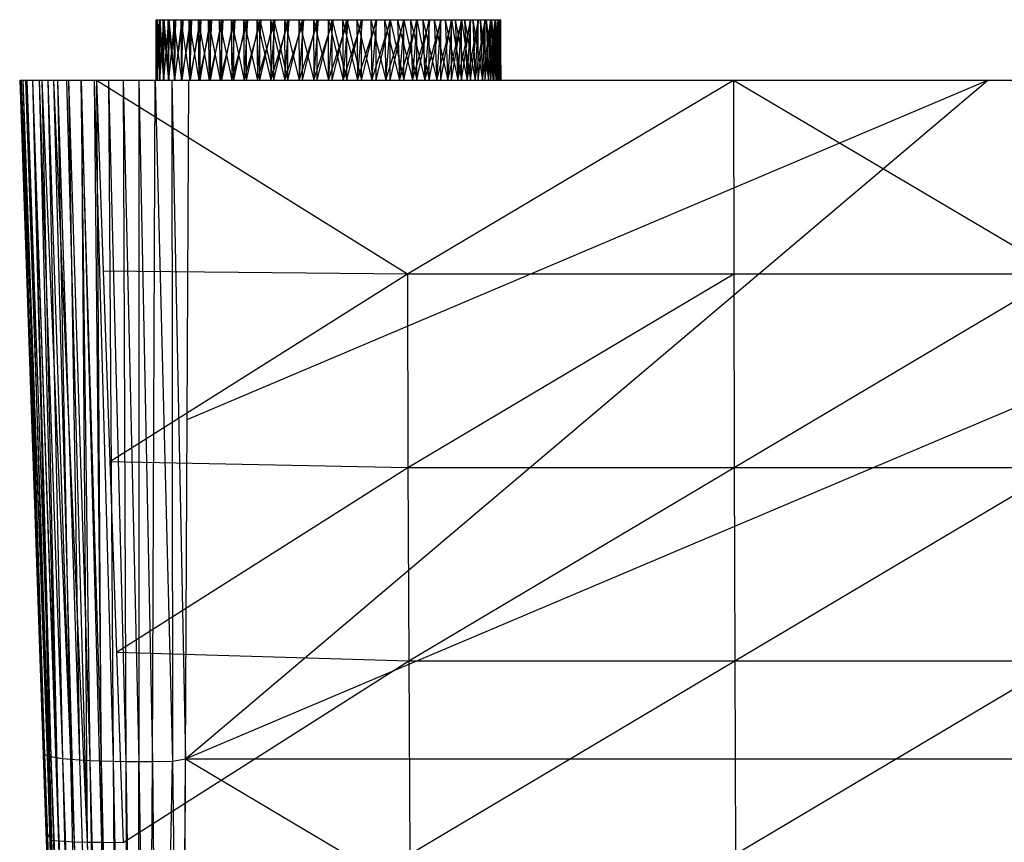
# Model space of a CAD drawing. Extents: x -4.45 to 4.45, y -5.7 to 0.
# Tile 2 of 9: x -4.45 to -1.25, y -2.68 to 0. Entities that reach past the tile are written whole.
import ezdxf

# ---------------------------------------------------------------- set-up
doc = ezdxf.new("R2010")
doc.units = 0
doc.layers.get('0').update_dxf_attribs({"true_color": 0xc2ced6})

msp = doc.modelspace()

# ---------------------------------------------------------------- linework, layer by layer
at = {"color": 252, "true_color": 0x8c8c8c}
for p, q in [((-4.0055, 0), (-4.0052, -0.1969)), ((-4.0055, 0), (-4.0048, 0)), ((-4.0055, 0), (-4.0021, 0)), ((-4.0055, 0), (-4.0012, -0.1969)), ((-4.0052, -0.1969), (-4.0048, 0)), ((-4.0052, -0.1969), (-4, 0)), ((-4.0052, -0.1969), (-4.0052, 0)), ((-4.0052, -0.1969), (-4.0011, 0)), ((-4.0052, 0), (-4.0052, 0)), ((-4.0052, 0), (-4.0011, -0.1969)), ((-4.0052, 0), (-4.0011, 0)), ((-4.0052, 0), (-3.9928, 0)), ((-4.0052, 0), (-3.9805, 0)), ((-4.0052, 0), (-3.9441, 0)), ((-4.0052, 0), (-3.9202, 0)), ((-4.0048, 0), (-4.0021, 0)), ((-4.0048, 0), (-4, 0)), ((-4.0048, 0), (-3.9912, 0)), ((-4.0048, 0), (-3.983, 0)), ((-4.0048, 0), (-3.9783, 0)), ((-4.0048, 0), (-3.9615, 0)), ((-4.0048, 0), (-3.9167, 0)), ((-4.0048, 0), (-3.8986, 0)), ((-4.0048, 0), (-3.889, 0)), ((-4.0048, 0), (-3.1553, 0)), ((-4.0021, 0), (-4.0012, -0.1969)), ((-4.0021, 0), (-3.9946, 0)), ((-4.0021, 0), (-3.9931, -0.1969)), ((-4.0021, 0), (-3.983, 0)), ((-4.0012, -0.1969), (-4, 0)), ((-4.0012, -0.1969), (-3.9912, 0)), ((-4.0011, -0.1969), (-4.0011, 0)), ((-4.0011, -0.1969), (-3.9928, 0)), ((-4.0011, 0), (-3.9928, -0.1969)), ((-4.0011, 0), (-3.9928, 0)), ((-4, 0), (-3.9912, 0)), ((-3.9946, 0), (-3.9931, -0.1969)), ((-3.9946, 0), (-3.983, 0)), ((-3.9946, 0), (-3.9812, -0.1969)), ((-3.9931, -0.1969), (-3.9912, 0)), ((-3.9931, -0.1969), (-3.9783, 0)), ((-3.9928, -0.1969), (-3.9928, 0)), ((-3.9928, -0.1969), (-3.9805, 0)), ((-3.9928, 0), (-3.9805, -0.1969)), ((-3.9928, 0), (-3.9805, 0)), ((-3.9928, 0), (-3.9642, 0)), ((-3.9928, 0), (-3.9441, 0)), ((-3.9928, 0), (-3.9202, 0)), ((-3.9912, 0), (-3.9783, 0)), ((-3.983, 0), (-3.9812, -0.1969)), ((-3.983, 0), (-3.9675, 0)), ((-3.983, 0), (-3.9653, -0.1969)), ((-3.983, 0), (-3.9482, 0)), ((-3.983, 0), (-3.8986, 0)), ((-3.9812, -0.1969), (-3.9783, 0)), ((-3.9812, -0.1969), (-3.9615, 0)), ((-3.9805, -0.1969), (-3.9805, 0)), ((-3.9805, -0.1969), (-3.9642, 0)), ((-3.9805, 0), (-3.9642, -0.1969)), ((-3.9805, 0), (-3.9642, 0)), ((-3.9805, 0), (-3.9441, 0)), ((-3.9783, 0), (-3.9615, 0)), ((-3.9675, 0), (-3.9653, -0.1969)), ((-3.9675, 0), (-3.9482, 0)), ((-3.9675, 0), (-3.9457, -0.1969)), ((-3.9653, -0.1969), (-3.9615, 0)), ((-3.9653, -0.1969), (-3.9409, 0)), ((-3.9642, -0.1969), (-3.9642, 0)), ((-3.9642, -0.1969), (-3.9441, 0)), ((-3.9642, 0), (-3.9441, -0.1969)), ((-3.9642, 0), (-3.9441, 0)), ((-3.9615, 0), (-3.9409, 0)), ((-3.9615, 0), (-3.9167, 0)), ((-3.9482, 0), (-3.9457, -0.1969)), ((-3.9482, 0), (-3.9252, 0)), ((-3.9482, 0), (-3.9225, -0.1969)), ((-3.9482, 0), (-3.8986, 0)), ((-3.9457, -0.1969), (-3.9409, 0)), ((-3.9457, -0.1969), (-3.9167, 0)), ((-3.9441, -0.1969), (-3.9441, 0)), ((-3.9441, -0.1969), (-3.9202, 0)), ((-3.9441, 0), (-3.9202, 0)), ((-3.9409, 0), (-3.9167, 0)), ((-3.9252, 0), (-3.9225, -0.1969)), ((-3.9252, 0), (-3.8986, 0)), ((-3.9252, 0), (-3.8958, -0.1969)), ((-3.9225, -0.1969), (-3.9167, 0)), ((-3.9225, -0.1969), (-3.889, 0)), ((-3.9202, -0.1969), (-3.9202, 0)), ((-3.9202, -0.1969), (-3.8929, 0)), ((-3.9202, 0), (-3.9202, 0)), ((-3.9202, 0), (-3.8929, 0)), ((-3.9202, 0), (-3.8622, 0)), ((-3.9202, 0), (-3.8285, 0)), ((-3.9202, 0), (-3.6678, 0)), ((-3.9202, 0), (-3.6228, 0)), ((-3.9202, 0), (-3.0793, 0)), ((-3.9167, 0), (-3.889, 0)), ((-3.8986, 0), (-3.8958, -0.1969)), ((-3.8986, 0), (-3.8687, 0)), ((-3.8986, 0), (-3.8659, -0.1969)), ((-3.8986, 0), (-3.7207, 0)), ((-3.8986, 0), (-3.6779, 0)), ((-3.8986, 0), (-3.1553, 0)), ((-3.8958, -0.1969), (-3.889, 0)), ((-3.8958, -0.1969), (-3.8581, 0)), ((-3.8929, -0.1969), (-3.8929, 0)), ((-3.8929, -0.1969), (-3.8622, 0)), ((-3.8929, 0), (-3.8622, 0)), ((-3.8929, 0), (-3.8285, 0)), ((-3.889, 0), (-3.8581, 0)), ((-3.889, 0), (-3.1553, 0)), ((-3.8687, 0), (-3.8659, -0.1969)), ((-3.8687, 0), (-3.8358, 0)), ((-3.8687, 0), (-3.833, -0.1969)), ((-3.8687, 0), (-3.7999, 0)), ((-3.8687, 0), (-3.7207, 0)), ((-3.8659, -0.1969), (-3.8581, 0)), ((-3.8659, -0.1969), (-3.8241, 0)), ((-3.8622, -0.1969), (-3.8622, 0)), ((-3.8622, -0.1969), (-3.8285, 0)), ((-3.8622, 0), (-3.8285, 0)), ((-3.8622, 0), (-3.6678, 0)), ((-3.8581, 0), (-3.8241, 0)), ((-3.8581, 0), (-3.7874, 0)), ((-3.8581, 0), (-3.5719, 0)), ((-3.8581, 0), (-3.1553, 0)), ((-3.8358, 0), (-3.833, -0.1969)), ((-3.8358, 0), (-3.7999, 0)), ((-3.8358, 0), (-3.7972, -0.1969)), ((-3.833, -0.1969), (-3.8241, 0)), ((-3.833, -0.1969), (-3.7874, 0)), ((-3.8285, -0.1969), (-3.8285, 0)), ((-3.8285, -0.1969), (-3.7919, 0)), ((-3.8285, 0), (-3.7919, 0)), ((-3.8285, 0), (-3.7113, 0)), ((-3.8285, 0), (-3.6678, 0)), ((-3.8285, 0), (-3.6228, 0)), ((-3.8241, 0), (-3.7874, 0)), ((-3.7999, 0), (-3.7972, -0.1969)), ((-3.7999, 0), (-3.7615, 0)), ((-3.7999, 0), (-3.7589, -0.1969)), ((-3.7999, 0), (-3.7207, 0)), ((-3.7972, -0.1969), (-3.7874, 0)), ((-3.7972, -0.1969), (-3.7481, 0)), ((-3.7919, -0.1969), (-3.7919, 0)), ((-3.7919, -0.1969), (-3.7527, 0)), ((-3.7919, 0), (-3.7527, 0)), ((-3.7919, 0), (-3.7113, 0)), ((-3.7919, 0), (-3.6678, 0)), ((-3.7874, 0), (-3.7481, 0)), ((-3.7874, 0), (-3.7066, 0)), ((-3.7874, 0), (-3.6632, 0)), ((-3.7874, 0), (-3.5719, 0)), ((-3.7615, 0), (-3.7589, -0.1969)), ((-3.7615, 0), (-3.7207, 0)), ((-3.7615, 0), (-3.7184, -0.1969)), ((-3.7589, -0.1969), (-3.7481, 0)), ((-3.7589, -0.1969), (-3.7066, 0)), ((-3.7527, -0.1969), (-3.7527, 0)), ((-3.7527, -0.1969), (-3.7113, 0)), ((-3.7527, 0), (-3.7113, 0)), ((-3.7481, 0), (-3.7066, 0)), ((-3.7207, 0), (-3.7184, -0.1969)), ((-3.7207, 0), (-3.6779, 0)), ((-3.7207, 0), (-3.6759, -0.1969)), ((-3.7184, -0.1969), (-3.7066, 0)), ((-3.7184, -0.1969), (-3.6632, 0)), ((-3.7113, -0.1969), (-3.7113, 0)), ((-3.7113, -0.1969), (-3.6678, 0)), ((-3.7113, 0), (-3.6678, 0)), ((-3.7113, 0), (-3.6228, 0)), ((-3.7066, 0), (-3.6632, 0)), ((-3.6779, 0), (-3.6759, -0.1969)), ((-3.6779, 0), (-3.6334, 0)), ((-3.6779, 0), (-3.6317, -0.1969)), ((-3.6779, 0), (-3.5875, 0)), ((-3.6779, 0), (-3.1553, 0)), ((-3.6779, 0), (-3.1004, 0)), ((-3.6759, -0.1969), (-3.6632, 0)), ((-3.6759, -0.1969), (-3.6182, 0)), ((-3.6678, -0.1969), (-3.6678, 0)), ((-3.6678, -0.1969), (-3.6228, 0)), ((-3.6678, 0), (-3.6228, -0.1969)), ((-3.6678, 0), (-3.6228, 0)), ((-3.6678, 0), (-3.529, 0)), ((-3.6678, 0), (-3.4328, 0)), ((-3.6678, 0), (-3.3847, 0)), ((-3.6678, 0), (-3.0793, 0)), ((-3.6678, 0), (-2.8861, 0)), ((-3.6632, 0), (-3.6182, 0)), ((-3.6632, 0), (-3.5719, 0)), ((-3.6334, 0), (-3.6317, -0.1969)), ((-3.6334, 0), (-3.5875, 0)), ((-3.6334, 0), (-3.5862, -0.1969)), ((-3.6317, -0.1969), (-3.6182, 0)), ((-3.6317, -0.1969), (-3.5719, 0)), ((-3.6228, -0.1969), (-3.6228, 0)), ((-3.6228, -0.1969), (-3.5764, 0)), ((-3.6228, 0), (-3.5764, -0.1969)), ((-3.6228, 0), (-3.5764, 0)), ((-3.6228, 0), (-3.529, 0)), ((-3.6228, 0), (-3.4328, 0)), ((-3.6228, 0), (-3.0793, 0)), ((-3.6182, 0), (-3.5719, 0)), ((-3.5875, 0), (-3.5862, -0.1969)), ((-3.5875, 0), (-3.5405, 0)), ((-3.5875, 0), (-3.5397, -0.1969)), ((-3.5875, 0), (-3.4929, 0)), ((-3.5875, 0), (-3.4449, 0)), ((-3.5875, 0), (-3.2196, 0)), ((-3.5875, 0), (-3.1004, 0)), ((-3.5862, -0.1969), (-3.5719, 0)), ((-3.5862, -0.1969), (-3.5247, 0)), ((-3.5764, -0.1969), (-3.5764, 0)), ((-3.5764, -0.1969), (-3.529, 0)), ((-3.5764, 0), (-3.529, 0)), ((-3.5719, 0), (-3.5247, 0)), ((-3.5719, 0), (-3.4769, 0)), ((-3.5719, 0), (-3.2869, 0)), ((-3.5719, 0), (-3.1553, 0)), ((-3.5405, 0), (-3.5397, -0.1969)), ((-3.5405, 0), (-3.4929, 0)), ((-3.5405, 0), (-3.4924, -0.1969)), ((-3.5397, -0.1969), (-3.5247, 0)), ((-3.5397, -0.1969), (-3.4769, 0)), ((-3.529, -0.1969), (-3.529, 0)), ((-3.529, -0.1969), (-3.4811, 0)), ((-3.529, 0), (-3.4811, 0)), ((-3.529, 0), (-3.4328, 0)), ((-3.5247, 0), (-3.4769, 0)), ((-3.4929, 0), (-3.4924, -0.1969)), ((-3.4929, 0), (-3.4449, -0.1969)), ((-3.4929, 0), (-3.4449, 0)), ((-3.4924, -0.1969), (-3.4769, 0)), ((-3.4924, -0.1969), (-3.4289, 0)), ((-3.4811, -0.1969), (-3.4811, 0)), ((-3.4811, -0.1969), (-3.4328, 0)), ((-3.4811, 0), (-3.4328, 0)), ((-3.4769, 0), (-3.4289, 0)), ((-3.4769, 0), (-3.3809, 0)), ((-3.4769, 0), (-3.2869, 0)), ((-3.4449, -0.1969), (-3.4449, 0)), ((-3.4449, -0.1969), (-3.4289, 0)), ((-3.4449, -0.1969), (-3.3809, 0)), ((-3.4449, 0), (-3.3986, 0)), ((-3.4449, 0), (-3.3973, -0.1969)), ((-3.4449, 0), (-3.2196, 0)), ((-3.4328, -0.1969), (-3.4328, 0)), ((-3.4328, -0.1969), (-3.3847, 0)), ((-3.4328, 0), (-3.3847, -0.1969)), ((-3.4328, 0), (-3.3847, 0)), ((-3.4328, 0), (-3.3369, 0)), ((-3.4328, 0), (-3.2443, 0)), ((-3.4328, 0), (-3.2, 0)), ((-3.4328, 0), (-3.0793, 0)), ((-3.4289, 0), (-3.3809, 0)), ((-3.3986, 0), (-3.3973, -0.1969)), ((-3.3986, 0), (-3.3526, 0)), ((-3.3986, 0), (-3.3501, -0.1969)), ((-3.3986, 0), (-3.3072, 0)), ((-3.3986, 0), (-3.2196, 0)), ((-3.3973, -0.1969), (-3.3809, 0)), ((-3.3973, -0.1969), (-3.3335, 0)), ((-3.3847, -0.1969), (-3.3847, 0)), ((-3.3847, -0.1969), (-3.3369, 0)), ((-3.3847, 0), (-3.3369, -0.1969)), ((-3.3847, 0), (-3.3369, 0)), ((-3.3847, 0), (-3.2443, 0)), ((-3.3847, 0), (-3.2, 0)), ((-3.3847, 0), (-2.9169, 0)), ((-3.3847, 0), (-2.8861, 0)), ((-3.3809, 0), (-3.3335, 0)), ((-3.3809, 0), (-3.2869, 0)), ((-3.3526, 0), (-3.3501, -0.1969)), ((-3.3526, 0), (-3.3072, 0)), ((-3.3526, 0), (-3.3036, -0.1969)), ((-3.3501, -0.1969), (-3.3335, 0)), ((-3.3501, -0.1969), (-3.2869, 0)), ((-3.3369, -0.1969), (-3.3369, 0)), ((-3.3369, -0.1969), (-3.29, 0)), ((-3.3369, 0), (-3.29, 0)), ((-3.3369, 0), (-3.2443, 0)), ((-3.3335, 0), (-3.2869, 0)), ((-3.3072, 0), (-3.3036, -0.1969)), ((-3.3072, 0), (-3.2628, 0)), ((-3.3072, 0), (-3.258, -0.1969)), ((-3.3072, 0), (-3.2196, 0)), ((-3.3036, -0.1969), (-3.2869, 0)), ((-3.3036, -0.1969), (-3.2414, 0)), ((-3.29, -0.1969), (-3.29, 0)), ((-3.29, -0.1969), (-3.2443, 0)), ((-3.29, 0), (-3.2443, 0)), ((-3.2869, 0), (-3.2414, 0)), ((-3.2869, 0), (-3.1974, 0)), ((-3.2869, 0), (-3.1553, 0)), ((-3.2628, 0), (-3.258, -0.1969)), ((-3.2628, 0), (-3.2196, 0)), ((-3.2628, 0), (-3.2139, -0.1969)), ((-3.258, -0.1969), (-3.2414, 0)), ((-3.258, -0.1969), (-3.1974, 0)), ((-3.2443, -0.1969), (-3.2443, 0)), ((-3.2443, -0.1969), (-3.2, 0)), ((-3.2443, 0), (-3.2, -0.1969)), ((-3.2443, 0), (-3.2, 0)), ((-3.2414, 0), (-3.1974, 0)), ((-3.2196, 0), (-3.2139, -0.1969)), ((-3.2196, 0), (-3.1779, 0)), ((-3.2196, 0), (-3.1714, -0.1969)), ((-3.2196, 0), (-3.1004, 0)), ((-3.2139, -0.1969), (-3.1974, 0)), ((-3.2139, -0.1969), (-3.1553, 0)), ((-3.2, -0.1969), (-3.2, 0)), ((-3.2, -0.1969), (-3.1575, 0)), ((-3.2, 0), (-3.1575, -0.1969)), ((-3.2, 0), (-3.1575, 0)), ((-3.2, 0), (-3.1172, 0)), ((-3.2, 0), (-3.0793, 0)), ((-3.2, 0), (-2.9169, 0)), ((-3.1974, 0), (-3.1553, 0)), ((-3.1779, 0), (-3.1714, -0.1969)), ((-3.1779, 0), (-3.1381, 0)), ((-3.1779, 0), (-3.1308, -0.1969)), ((-3.1779, 0), (-3.1004, 0)), ((-3.1714, -0.1969), (-3.1553, 0)), ((-3.1714, -0.1969), (-3.1152, 0)), ((-3.1575, -0.1969), (-3.1575, 0)), ((-3.1575, -0.1969), (-3.1172, 0)), ((-3.1575, 0), (-3.1172, -0.1969)), ((-3.1575, 0), (-3.1172, 0)), ((-3.1575, 0), (-3.0793, 0)), ((-3.1553, 0), (-3.1152, 0)), ((-3.1553, 0), (-3.1004, 0)), ((-3.1553, 0), (-3.0776, 0)), ((-3.1553, 0), (-2.9819, 0)), ((-3.1553, 0), (-2.9347, 0)), ((-3.1553, 0), (-2.9025, 0)), ((-3.1553, 0), (-2.8859, 0)), ((-3.1381, 0), (-3.1308, -0.1969)), ((-3.1381, 0), (-3.1004, 0)), ((-3.1381, 0), (-3.0925, -0.1969)), ((-3.1308, -0.1969), (-3.1152, 0)), ((-3.1308, -0.1969), (-3.0776, 0)), ((-3.1172, -0.1969), (-3.1172, 0)), ((-3.1172, -0.1969), (-3.0793, 0)), ((-3.1172, 0), (-3.0793, 0)), ((-3.1152, 0), (-3.0776, 0)), ((-3.1004, 0), (-3.0925, -0.1969)), ((-3.1004, 0), (-3.065, 0)), ((-3.1004, 0), (-3.0568, -0.1969)), ((-3.1004, 0), (-3.0322, 0)), ((-3.1004, 0), (-3.0023, 0)), ((-3.1004, 0), (-2.8859, 0)), ((-3.0925, -0.1969), (-3.0776, 0)), ((-3.0925, -0.1969), (-3.0427, 0)), ((-3.0793, -0.1969), (-3.0793, 0)), ((-3.0793, -0.1969), (-3.0441, 0)), ((-3.0793, 0), (-3.0441, 0)), ((-3.0793, 0), (-3.0118, 0)), ((-3.0793, 0), (-2.9572, 0)), ((-3.0793, 0), (-2.9169, 0)), ((-3.0793, 0), (-2.8861, 0)), ((-3.0776, 0), (-3.0427, 0)), ((-3.0776, 0), (-2.9819, 0)), ((-3.065, 0), (-3.0568, -0.1969)), ((-3.065, 0), (-3.0322, 0)), ((-3.065, 0), (-3.0239, -0.1969)), ((-3.0568, -0.1969), (-3.0427, 0)), ((-3.0568, -0.1969), (-3.0107, 0)), ((-3.0441, -0.1969), (-3.0441, 0)), ((-3.0441, -0.1969), (-3.0118, 0)), ((-3.0441, 0), (-3.0118, -0.1969)), ((-3.0441, 0), (-3.0118, 0)), ((-3.0441, 0), (-2.9352, 0)), ((-3.0441, 0), (-2.9169, 0)), ((-3.0427, 0), (-3.0107, 0)), ((-3.0427, 0), (-2.9819, 0)), ((-3.0322, 0), (-3.0239, -0.1969)), ((-3.0322, 0), (-3.0023, 0)), ((-3.0322, 0), (-2.994, -0.1969)), ((-3.0239, -0.1969), (-3.0107, 0)), ((-3.0239, -0.1969), (-2.9819, 0)), ((-3.0118, -0.1969), (-3.0118, 0)), ((-3.0118, -0.1969), (-2.9828, 0)), ((-3.0118, 0), (-2.9828, -0.1969)), ((-3.0118, 0), (-2.9828, 0)), ((-3.0118, 0), (-2.9572, 0)), ((-3.0118, 0), (-2.9352, 0)), ((-3.0107, 0), (-2.9819, 0)), ((-3.0023, 0), (-2.994, -0.1969)), ((-3.0023, 0), (-2.9754, 0)), ((-3.0023, 0), (-2.9673, -0.1969)), ((-3.0023, 0), (-2.9516, 0)), ((-3.0023, 0), (-2.8859, 0)), ((-2.994, -0.1969), (-2.9819, 0)), ((-2.994, -0.1969), (-2.9565, 0)), ((-2.9828, -0.1969), (-2.9828, 0)), ((-2.9828, -0.1969), (-2.9572, 0)), ((-2.9828, 0), (-2.9572, 0)), ((-2.9819, 0), (-2.9565, 0)), ((-2.9819, 0), (-2.9347, 0)), ((-2.9754, 0), (-2.9673, -0.1969)), ((-2.9754, 0), (-2.9516, 0)), ((-2.9754, 0), (-2.9441, -0.1969)), ((-2.9673, -0.1969), (-2.9565, 0)), ((-2.9673, -0.1969), (-2.9347, 0)), ((-2.9572, -0.1969), (-2.9572, 0)), ((-2.9572, -0.1969), (-2.9352, 0)), ((-2.9572, 0), (-2.9352, 0)), ((-2.9572, 0), (-2.9169, 0)), ((-2.9572, 0), (-2.8861, 0)), ((-2.9565, 0), (-2.9347, 0)), ((-2.9516, 0), (-2.9441, -0.1969)), ((-2.9516, 0), (-2.9313, 0)), ((-2.9516, 0), (-2.9245, -0.1969)), ((-2.9516, 0), (-2.9144, 0)), ((-2.9516, 0), (-2.8859, 0)), ((-2.9441, -0.1969), (-2.9347, 0)), ((-2.9441, -0.1969), (-2.9166, 0)), ((-2.9352, -0.1969), (-2.9352, 0)), ((-2.9352, -0.1969), (-2.9169, 0)), ((-2.9352, 0), (-2.9169, 0)), ((-2.9347, 0), (-2.9166, 0)), ((-2.9347, 0), (-2.9025, 0)), ((-2.9313, 0), (-2.9245, -0.1969)), ((-2.9313, 0), (-2.9144, 0)), ((-2.9313, 0), (-2.9086, -0.1969)), ((-2.9245, -0.1969), (-2.9166, 0)), ((-2.9245, -0.1969), (-2.9025, 0)), ((-2.9169, -0.1969), (-2.9169, 0)), ((-2.9169, -0.1969), (-2.9026, 0)), ((-2.9169, 0), (-2.9026, 0)), ((-2.9169, 0), (-2.8923, 0)), ((-2.9169, 0), (-2.8861, 0)), ((-2.9166, 0), (-2.9025, 0)), ((-2.9144, 0), (-2.9086, -0.1969)), ((-2.9144, 0), (-2.9012, 0)), ((-2.9144, 0), (-2.8966, -0.1969)), ((-2.9144, 0), (-2.8859, 0)), ((-2.9086, -0.1969), (-2.9025, 0)), ((-2.9086, -0.1969), (-2.8922, 0)), ((-2.9026, -0.1969), (-2.9026, 0)), ((-2.9026, -0.1969), (-2.8923, 0)), ((-2.9026, 0), (-2.8923, -0.1969)), ((-2.9026, 0), (-2.8923, 0)), ((-2.9026, 0), (-2.8861, 0)), ((-2.9025, 0), (-2.8922, 0)), ((-2.9025, 0), (-2.8861, 0)), ((-2.9025, 0), (-2.8859, 0)), ((-2.9012, 0), (-2.8966, -0.1969)), ((-2.9012, 0), (-2.8917, 0)), ((-2.9012, 0), (-2.8886, -0.1969)), ((-2.9012, 0), (-2.8859, 0)), ((-2.8966, -0.1969), (-2.8922, 0)), ((-2.8966, -0.1969), (-2.8861, 0)), ((-2.8923, -0.1969), (-2.8923, 0)), ((-2.8923, -0.1969), (-2.8861, 0)), ((-2.8923, 0), (-2.8861, -0.1969)), ((-2.8923, 0), (-2.8861, 0)), ((-2.8922, 0), (-2.8861, 0)), ((-2.8917, 0), (-2.8886, -0.1969)), ((-2.8917, 0), (-2.8859, 0)), ((-2.8917, 0), (-2.8845, -0.1969)), ((-2.8886, -0.1969), (-2.8861, 0)), ((-2.8886, -0.1969), (-2.884, 0)), ((-2.8861, -0.1969), (-2.8861, 0)), ((-2.8861, -0.1969), (-2.884, 0)), ((-2.8861, 0), (-2.8861, 0)), ((-2.8861, 0), (-2.884, -0.1969)), ((-2.8861, 0), (-2.884, 0)), ((-2.8861, 0), (-2.8859, 0)), ((-2.8861, 0), (-2.884, 0)), ((-2.8859, 0), (-2.8845, -0.1969)), ((-2.8859, 0), (-2.884, 0)), ((-2.8845, -0.1969), (-2.884, 0)), ((-2.884, -0.1969), (-2.884, 0)), ((-4.4488, -0.1969), (-4.4488, -0.1969)), ((-4.4488, -0.1969), (-4.4462, -0.1969)), ((-4.4488, -0.1969), (-4.444, -0.1969)), ((-4.4488, -0.1969), (-4.4383, -0.1969)), ((-4.4488, -0.1969), (-4.43, -0.1969)), ((-4.4488, -0.1969), (-4.4254, -0.1969)), ((-4.4488, -0.1969), (-4.4103, -1.2987)), ((-4.4488, -0.1969), (-4.4076, -0.1969)), ((-4.4488, -0.1969), (-4.4074, -0.1969)), ((-4.4488, -0.1969), (-4.4061, -1.42)), ((-4.4488, -0.1969), (-4.385, -0.1969)), ((-4.4488, -0.1969), (-4.3768, -0.1969)), ((-4.4488, -0.1969), (-4.3719, -2.4006)), ((-4.4488, -0.1969), (-4.3635, -2.6412)), ((-4.4488, -0.1969), (-4.3577, -0.1969)), ((-4.4488, -0.1969), (-4.3393, -0.1969)), ((-4.4488, -0.1969), (-4.326, -0.1969)), ((-4.4488, -0.1969), (-4.2961, -0.1969)), ((-4.4488, -0.1969), (-4.2898, -0.1969)), ((-4.4488, -0.1969), (-4.2498, -0.1969)), ((-4.4488, -0.1969), (-4.2488, -0.1969)), ((-4.4488, -0.1969), (-4.2066, -0.1969)), ((-4.4488, -0.1969), (-4.1986, -0.1969)), ((-4.4488, -0.1969), (-4.1605, -0.1969)), ((-4.4488, -0.1969), (-4.1119, -0.1969)), ((-4.4488, -0.1969), (-4.061, -0.1969)), ((-4.4488, -0.1969), (-4.0083, -0.1969)), ((-4.4488, -0.1969), (-4.0052, -0.1969)), ((-4.4488, -0.1969), (-4.0052, -0.1969)), ((-4.4488, -0.1969), (-4.0012, -0.1969)), ((-4.4488, -0.1969), (-4.0011, -0.1969)), ((-4.4488, -0.1969), (-3.9931, -0.1969)), ((-4.4488, -0.1969), (-3.9928, -0.1969)), ((-4.4488, -0.1969), (-3.9812, -0.1969)), ((-4.4488, -0.1969), (-3.9805, -0.1969)), ((-4.4488, -0.1969), (-3.9653, -0.1969)), ((-4.4488, -0.1969), (-3.9642, -0.1969)), ((-4.4488, -0.1969), (-3.954, -0.1969)), ((-4.4488, -0.1969), (-3.9457, -0.1969)), ((-4.4488, -0.1969), (-3.9441, -0.1969)), ((-4.4488, -0.1969), (-3.9225, -0.1969)), ((-4.4488, -0.1969), (-3.9202, -0.1969)), ((-4.4488, -0.1969), (-3.8984, -0.1969)), ((-4.4488, -0.1969), (-3.8958, -0.1969)), ((-4.4488, -0.1969), (-3.8929, -0.1969)), ((-4.4488, -0.1969), (-3.8659, -0.1969)), ((-4.4488, -0.1969), (-3.8622, -0.1969)), ((-4.4488, -0.1969), (-3.833, -0.1969)), ((-4.4488, -0.1969), (-3.8285, -0.1969)), ((-4.4488, -0.1969), (-3.7972, -0.1969)), ((-4.4488, -0.1969), (-3.7919, -0.1969)), ((-4.4488, -0.1969), (-3.7589, -0.1969)), ((-4.4488, -0.1969), (-3.7527, -0.1969)), ((-4.4488, -0.1969), (-3.7184, -0.1969)), ((-4.4488, -0.1969), (-3.7113, -0.1969)), ((-4.4488, -0.1969), (-3.6759, -0.1969)), ((-4.4462, -0.1969), (-4.4383, -0.1969)), ((-4.4462, -0.1969), (-4.3719, -2.4006)), ((-4.4462, -0.1969), (-4.368, -2.3892)), ((-4.444, -0.1969), (-4.43, -0.1969)), ((-4.444, -0.1969), (-4.3635, -2.6412)), ((-4.444, -0.1969), (-4.3452, -2.668)), ((-4.4383, -0.1969), (-4.4254, -0.1969)), ((-4.4383, -0.1969), (-4.368, -2.3892)), ((-4.4383, -0.1969), (-4.36, -2.3926)), ((-4.43, -0.1969), (-4.4074, -0.1969)), ((-4.43, -0.1969), (-4.3452, -2.668)), ((-4.4254, -0.1969), (-4.4076, -0.1969)), ((-4.4254, -0.1969), (-4.36, -2.3926)), ((-4.4254, -0.1969), (-4.3477, -2.396)), ((-4.4076, -0.1969), (-4.385, -0.1969)), ((-4.4076, -0.1969), (-4.3477, -2.396)), ((-4.4076, -0.1969), (-4.3309, -2.3991)), ((-4.4074, -0.1969), (-4.3768, -0.1969)), ((-4.4074, -0.1969), (-4.3452, -2.668)), ((-4.4074, -0.1969), (-4.3223, -2.6707)), ((-4.385, -0.1969), (-4.3577, -0.1969)), ((-4.385, -0.1969), (-4.3309, -2.3991)), ((-4.385, -0.1969), (-4.3097, -2.402)), ((-4.3768, -0.1969), (-4.3393, -0.1969)), ((-4.3768, -0.1969), (-4.3223, -2.6707)), ((-4.3768, -0.1969), (-4.2715, -2.6735)), ((-4.3577, -0.1969), (-4.326, -0.1969)), ((-4.3577, -0.1969), (-4.3097, -2.402)), ((-4.3577, -0.1969), (-4.2841, -2.4047)), ((-4.3393, -0.1969), (-4.2961, -0.1969)), ((-4.3393, -0.1969), (-4.2715, -2.6735)), ((-4.3393, -0.1969), (-4.2291, -2.6744)), ((-4.326, -0.1969), (-4.2898, -0.1969)), ((-4.326, -0.1969), (-4.2841, -2.4047)), ((-4.326, -0.1969), (-4.2544, -2.4069)), ((-4.2961, -0.1969), (-4.2488, -0.1969)), ((-4.2961, -0.1969), (-4.2291, -2.6744)), ((-4.2898, -0.1969), (-4.2544, -2.4069)), ((-4.2898, -0.1969), (-4.2498, -0.1969)), ((-4.2898, -0.1969), (-4.221, -2.4088)), ((-4.2498, -0.1969), (-4.221, -2.4088)), ((-4.2498, -0.1969), (-4.2066, -0.1969)), ((-4.2498, -0.1969), (-4.1843, -2.4102)), ((-4.2488, -0.1969), (-4.2291, -2.6744)), ((-4.2488, -0.1969), (-4.1986, -0.1969)), ((-4.2488, -0.1969), (-4.1829, -2.6744)), ((-4.2066, -0.1969), (-4.1843, -2.4102)), ((-4.2066, -0.1969), (-4.1605, -0.1969)), ((-4.2066, -0.1969), (-4.145, -2.4113)), ((-4.1986, -0.1969), (-4.1829, -2.6744)), ((-4.1986, -0.1969), (-4.1769, -0.8172)), ((-4.1986, -0.1969), (-4.1553, -1.4372)), ((-4.1986, -0.1969), (-4.1121, -2.6757)), ((-4.1986, -0.1969), (-3.7113, -0.1969)), ((-4.1986, -0.1969), (-3.6678, -0.1969)), ((-4.1986, -0.1969), (-3.6228, -0.1969)), ((-4.1986, -0.1969), (-3.5764, -0.1969)), ((-4.1986, -0.1969), (-3.529, -0.1969)), ((-4.1986, -0.1969), (-3.4811, -0.1969)), ((-4.1986, -0.1969), (-3.4328, -0.1969)), ((-4.1986, -0.1969), (-3.3847, -0.1969)), ((-4.1986, -0.1969), (-3.3369, -0.1969)), ((-4.1986, -0.1969), (-3.1878, -0.8263)), ((-4.1986, -0.1969), (-2.127, -0.1969)), ((-4.1605, -0.1969), (-4.145, -2.4113)), ((-4.1605, -0.1969), (-4.1119, -0.1969)), ((-4.1605, -0.1969), (-4.1036, -2.4119)), ((-4.1119, -0.1969), (-4.1036, -2.4119)), ((-4.1119, -0.1969), (-4.061, -0.1969)), ((-4.1119, -0.1969), (-4.0608, -2.412)), ((-4.061, -0.1969), (-4.0608, -2.412)), ((-4.061, -0.1969), (-4.0174, -2.4118)), ((-4.061, -0.1969), (-4.0083, -0.1969)), ((-4.0174, -2.4118), (-4.0083, -0.1969)), ((-4.0083, -0.1969), (-3.954, -0.1969)), ((-4.0083, -0.1969), (-3.9521, -2.4108)), ((-4.0052, -0.1969), (-4.0052, -0.1969)), ((-4.0052, -0.1969), (-4.0012, -0.1969)), ((-4.0052, -0.1969), (-4.0052, -0.1969)), ((-4.0052, -0.1969), (-4.0011, -0.1969)), ((-4.0012, -0.1969), (-3.9931, -0.1969)), ((-4.0011, -0.1969), (-3.9928, -0.1969)), ((-3.9931, -0.1969), (-3.9928, -0.1969)), ((-3.9931, -0.1969), (-3.9812, -0.1969)), ((-3.9928, -0.1969), (-3.9812, -0.1969)), ((-3.9928, -0.1969), (-3.9805, -0.1969)), ((-3.9812, -0.1969), (-3.9805, -0.1969)), ((-3.9812, -0.1969), (-3.9653, -0.1969)), ((-3.9805, -0.1969), (-3.9653, -0.1969)), ((-3.9805, -0.1969), (-3.9642, -0.1969)), ((-3.9653, -0.1969), (-3.9642, -0.1969)), ((-3.9653, -0.1969), (-3.9457, -0.1969)), ((-3.9642, -0.1969), (-3.9457, -0.1969)), ((-3.9642, -0.1969), (-3.9441, -0.1969)), ((-3.954, -0.1969), (-3.9521, -2.4108)), ((-3.954, -0.1969), (-3.9095, -2.4031)), ((-3.954, -0.1969), (-3.8984, -0.1969)), ((-3.9457, -0.1969), (-3.9441, -0.1969)), ((-3.9457, -0.1969), (-3.9225, -0.1969)), ((-3.9441, -0.1969), (-3.9225, -0.1969)), ((-3.9441, -0.1969), (-3.9202, -0.1969)), ((-3.9225, -0.1969), (-3.9202, -0.1969)), ((-3.9225, -0.1969), (-3.8958, -0.1969)), ((-3.9202, -0.1969), (-3.8958, -0.1969)), ((-3.9202, -0.1969), (-3.8929, -0.1969)), ((-3.9095, -2.4031), (-3.8984, -0.1969)), ((-3.9095, -2.4031), (-1.3003, -0.1969)), ((-3.9095, -2.4031), (1.3003, -0.1969)), ((-3.904, -1.3), (-3.8984, -0.1969)), ((-3.904, -1.3), (-1.3003, -0.1969)), ((-3.8984, -0.1969), (-3.6759, -0.1969)), ((-3.8984, -0.1969), (-3.6317, -0.1969)), ((-3.8984, -0.1969), (-3.5862, -0.1969)), ((-3.8984, -0.1969), (-3.5397, -0.1969)), ((-3.8984, -0.1969), (-3.4924, -0.1969)), ((-3.8984, -0.1969), (-3.4449, -0.1969)), ((-3.8984, -0.1969), (-3.3973, -0.1969)), ((-3.8984, -0.1969), (-3.3501, -0.1969)), ((-3.8984, -0.1969), (-3.3036, -0.1969)), ((-3.8984, -0.1969), (-3.258, -0.1969)), ((-3.8984, -0.1969), (-3.2139, -0.1969)), ((-3.8984, -0.1969), (-3.1714, -0.1969)), ((-3.8984, -0.1969), (-3.1308, -0.1969)), ((-3.8984, -0.1969), (-1.3003, -0.1969)), ((-3.8958, -0.1969), (-3.8929, -0.1969)), ((-3.8958, -0.1969), (-3.8659, -0.1969)), ((-3.8929, -0.1969), (-3.8659, -0.1969)), ((-3.8929, -0.1969), (-3.8622, -0.1969)), ((-3.8659, -0.1969), (-3.8622, -0.1969)), ((-3.8659, -0.1969), (-3.833, -0.1969)), ((-3.8622, -0.1969), (-3.833, -0.1969)), ((-3.8622, -0.1969), (-3.8285, -0.1969)), ((-3.833, -0.1969), (-3.8285, -0.1969)), ((-3.833, -0.1969), (-3.7972, -0.1969)), ((-3.8285, -0.1969), (-3.7972, -0.1969)), ((-3.8285, -0.1969), (-3.7919, -0.1969)), ((-3.7972, -0.1969), (-3.7919, -0.1969)), ((-3.7972, -0.1969), (-3.7589, -0.1969)), ((-3.7919, -0.1969), (-3.7589, -0.1969)), ((-3.7919, -0.1969), (-3.7527, -0.1969)), ((-3.7589, -0.1969), (-3.7527, -0.1969)), ((-3.7589, -0.1969), (-3.7184, -0.1969)), ((-3.7527, -0.1969), (-3.7184, -0.1969)), ((-3.7527, -0.1969), (-3.7113, -0.1969)), ((-3.7184, -0.1969), (-3.7113, -0.1969)), ((-3.7184, -0.1969), (-3.6759, -0.1969)), ((-3.7113, -0.1969), (-3.6759, -0.1969)), ((-3.7113, -0.1969), (-3.6678, -0.1969)), ((-3.6759, -0.1969), (-3.6678, -0.1969)), ((-3.6759, -0.1969), (-3.6317, -0.1969)), ((-3.6678, -0.1969), (-3.6317, -0.1969)), ((-3.6678, -0.1969), (-3.6228, -0.1969)), ((-3.6317, -0.1969), (-3.6228, -0.1969)), ((-3.6317, -0.1969), (-3.5862, -0.1969)), ((-3.6228, -0.1969), (-3.5862, -0.1969)), ((-3.6228, -0.1969), (-3.5764, -0.1969)), ((-3.5862, -0.1969), (-3.5764, -0.1969)), ((-3.5862, -0.1969), (-3.5397, -0.1969)), ((-3.5764, -0.1969), (-3.5397, -0.1969)), ((-3.5764, -0.1969), (-3.529, -0.1969)), ((-3.5397, -0.1969), (-3.529, -0.1969)), ((-3.5397, -0.1969), (-3.4924, -0.1969)), ((-3.529, -0.1969), (-3.4924, -0.1969)), ((-3.529, -0.1969), (-3.4811, -0.1969)), ((-3.4924, -0.1969), (-3.4811, -0.1969)), ((-3.4924, -0.1969), (-3.4449, -0.1969)), ((-3.4811, -0.1969), (-3.4449, -0.1969)), ((-3.4811, -0.1969), (-3.4328, -0.1969)), ((-3.4449, -0.1969), (-3.4328, -0.1969)), ((-3.4449, -0.1969), (-3.3973, -0.1969)), ((-3.4328, -0.1969), (-3.3973, -0.1969)), ((-3.4328, -0.1969), (-3.3847, -0.1969)), ((-3.3973, -0.1969), (-3.3847, -0.1969)), ((-3.3973, -0.1969), (-3.3501, -0.1969)), ((-3.3847, -0.1969), (-3.3501, -0.1969)), ((-3.3847, -0.1969), (-3.3369, -0.1969)), ((-3.3501, -0.1969), (-3.3369, -0.1969)), ((-3.3501, -0.1969), (-3.3036, -0.1969)), ((-3.3369, -0.1969), (-3.3036, -0.1969)), ((-3.3369, -0.1969), (-3.29, -0.1969)), ((-3.3369, -0.1969), (-2.127, -0.1969)), ((-3.3036, -0.1969), (-3.29, -0.1969)), ((-3.3036, -0.1969), (-3.258, -0.1969)), ((-3.29, -0.1969), (-3.258, -0.1969)), ((-3.29, -0.1969), (-3.2443, -0.1969)), ((-3.29, -0.1969), (-2.127, -0.1969)), ((-3.258, -0.1969), (-3.2443, -0.1969)), ((-3.258, -0.1969), (-3.2139, -0.1969)), ((-3.2443, -0.1969), (-3.2139, -0.1969)), ((-3.2443, -0.1969), (-3.2, -0.1969)), ((-3.2443, -0.1969), (-2.127, -0.1969)), ((-3.2139, -0.1969), (-3.2, -0.1969)), ((-3.2139, -0.1969), (-3.1714, -0.1969)), ((-3.2, -0.1969), (-3.1714, -0.1969)), ((-3.2, -0.1969), (-3.1575, -0.1969)), ((-3.2, -0.1969), (-2.127, -0.1969)), ((-3.1878, -0.8263), (-2.127, -0.1969)), ((-3.1714, -0.1969), (-3.1575, -0.1969)), ((-3.1714, -0.1969), (-3.1308, -0.1969)), ((-3.1575, -0.1969), (-3.1308, -0.1969)), ((-3.1575, -0.1969), (-3.1172, -0.1969)), ((-3.1575, -0.1969), (-2.127, -0.1969)), ((-3.1308, -0.1969), (-3.1172, -0.1969)), ((-3.1308, -0.1969), (-3.0925, -0.1969)), ((-3.1308, -0.1969), (-1.3003, -0.1969)), ((-3.1172, -0.1969), (-3.0925, -0.1969)), ((-3.1172, -0.1969), (-3.0793, -0.1969)), ((-3.1172, -0.1969), (-2.127, -0.1969)), ((-3.0925, -0.1969), (-3.0793, -0.1969)), ((-3.0925, -0.1969), (-3.0568, -0.1969)), ((-3.0925, -0.1969), (-1.3003, -0.1969)), ((-3.0793, -0.1969), (-3.0568, -0.1969)), ((-3.0793, -0.1969), (-3.0441, -0.1969)), ((-3.0793, -0.1969), (-2.127, -0.1969)), ((-3.0568, -0.1969), (-3.0441, -0.1969)), ((-3.0568, -0.1969), (-3.0239, -0.1969)), ((-3.0568, -0.1969), (-1.3003, -0.1969)), ((-3.0441, -0.1969), (-3.0239, -0.1969)), ((-3.0441, -0.1969), (-3.0118, -0.1969)), ((-3.0441, -0.1969), (-2.127, -0.1969)), ((-3.0239, -0.1969), (-3.0118, -0.1969)), ((-3.0239, -0.1969), (-2.994, -0.1969)), ((-3.0239, -0.1969), (-1.3003, -0.1969)), ((-3.0118, -0.1969), (-2.994, -0.1969)), ((-3.0118, -0.1969), (-2.9828, -0.1969)), ((-3.0118, -0.1969), (-2.127, -0.1969)), ((-2.994, -0.1969), (-2.9828, -0.1969)), ((-2.994, -0.1969), (-2.9673, -0.1969)), ((-2.994, -0.1969), (-1.3003, -0.1969)), ((-2.9828, -0.1969), (-2.9673, -0.1969)), ((-2.9828, -0.1969), (-2.9572, -0.1969)), ((-2.9828, -0.1969), (-2.127, -0.1969)), ((-2.9673, -0.1969), (-2.9572, -0.1969)), ((-2.9673, -0.1969), (-2.9441, -0.1969)), ((-2.9673, -0.1969), (-1.3003, -0.1969)), ((-2.9673, -0.1969), (2.9572, -0.1969)), ((-2.9673, -0.1969), (2.9673, -0.1969)), ((-2.9572, -0.1969), (-2.9352, -0.1969)), ((-2.9572, -0.1969), (-2.127, -0.1969)), ((-2.9572, -0.1969), (2.9441, -0.1969)), ((-2.9572, -0.1969), (2.9673, -0.1969)), ((-2.9441, -0.1969), (-2.9245, -0.1969)), ((-2.9441, -0.1969), (-1.3003, -0.1969)), ((-2.9441, -0.1969), (2.9352, -0.1969)), ((-2.9441, -0.1969), (2.9572, -0.1969)), ((-2.9352, -0.1969), (-2.9169, -0.1969)), ((-2.9352, -0.1969), (-2.127, -0.1969)), ((-2.9352, -0.1969), (2.9245, -0.1969)), ((-2.9352, -0.1969), (2.9441, -0.1969)), ((-2.9245, -0.1969), (-2.9086, -0.1969)), ((-2.9245, -0.1969), (-1.3003, -0.1969)), ((-2.9245, -0.1969), (2.9169, -0.1969)), ((-2.9245, -0.1969), (2.9352, -0.1969)), ((-2.9169, -0.1969), (-2.9026, -0.1969)), ((-2.9169, -0.1969), (-2.127, -0.1969)), ((-2.9169, -0.1969), (0.0007, -0.1969)), ((-2.9169, -0.1969), (2.9086, -0.1969)), ((-2.9169, -0.1969), (2.9245, -0.1969)), ((-2.9086, -0.1969), (-2.8966, -0.1969)), ((-2.9086, -0.1969), (-1.3003, -0.1969)), ((-2.9086, -0.1969), (2.9026, -0.1969)), ((-2.9086, -0.1969), (2.9169, -0.1969)), ((-2.9026, -0.1969), (-2.8923, -0.1969)), ((-2.9026, -0.1969), (-2.127, -0.1969)), ((-2.9026, -0.1969), (0.0007, -0.1969)), ((-2.8966, -0.1969), (-2.8886, -0.1969)), ((-2.8966, -0.1969), (-1.3003, -0.1969)), ((-2.8966, -0.1969), (1.3003, -0.1969)), ((-2.8966, -0.1969), (2.9026, -0.1969)), ((-2.8923, -0.1969), (-2.8861, -0.1969)), ((-2.8923, -0.1969), (-2.127, -0.1969)), ((-2.8923, -0.1969), (-1.0635, -0.1969)), ((-2.8923, -0.1969), (0.0007, -0.1969)), ((-2.8886, -0.1969), (-2.8845, -0.1969)), ((-2.8886, -0.1969), (-1.3003, -0.1969)), ((-2.8861, -0.1969), (-2.884, -0.1969)), ((-2.8861, -0.1969), (-1.0635, -0.1969)), ((-2.8845, -0.1969), (-2.8845, -0.1969)), ((-2.8845, -0.1969), (-1.3003, -0.1969)), ((-2.884, -0.1969), (-1.0635, -0.1969)), ((-2.127, -0.1969), (-2.1262, -0.8263)), ((-2.127, -0.1969), (-1.0635, -0.1969)), ((-2.127, -0.1969), (-1.0631, -0.8263)), ((-1.3003, -0.1969), (1.3003, -0.1969)), ((-4.1769, -0.8172), (-4.1553, -1.4372)), ((-4.1769, -0.8172), (-3.1878, -0.8263)), ((-4.1553, -1.4372), (-3.1878, -0.8263)), ((-3.1878, -0.8263), (-3.186, -1.4557)), ((-3.1878, -0.8263), (-2.1262, -0.8263)), ((-3.186, -1.4557), (-2.1262, -0.8263)), ((-2.1262, -0.8263), (-2.125, -1.4557)), ((-2.1262, -0.8263), (-1.0631, -0.8263)), ((-2.125, -1.4557), (-1.0631, -0.8263)), ((-4.4103, -1.2987), (-4.4061, -1.42)), ((-4.4103, -1.2987), (-4.3719, -2.4006)), ((-3.9095, -2.4031), (-3.904, -1.3)), ((-4.4061, -1.42), (-4.3719, -2.4006)), ((-4.4061, -1.42), (-4.3635, -2.6412)), ((-4.1553, -1.4372), (-4.1337, -2.0567)), ((-4.1553, -1.4372), (-4.1121, -2.6757)), ((-4.1553, -1.4372), (-3.186, -1.4557)), ((-4.1337, -2.0567), (-3.186, -1.4557)), ((-3.186, -1.4557), (-3.1835, -2.0848)), ((-3.186, -1.4557), (-2.125, -1.4557)), ((-3.1835, -2.0848), (-2.125, -1.4557)), ((-2.125, -1.4557), (-2.1233, -2.0848)), ((-2.125, -1.4557), (-1.0625, -1.4557)), ((-2.1233, -2.0848), (-1.0625, -1.4557)), ((-4.1337, -2.0567), (-4.1121, -2.6757)), ((-4.1337, -2.0567), (-3.1835, -2.0848)), ((-4.1121, -2.6757), (-3.1835, -2.0848)), ((-3.1835, -2.0848), (-3.1804, -2.7134)), ((-3.1835, -2.0848), (-2.1233, -2.0848)), ((-3.1804, -2.7134), (-2.1233, -2.0848)), ((-2.1233, -2.0848), (-2.1213, -2.7134)), ((-2.1233, -2.0848), (-1.0617, -2.0848)), ((-2.1213, -2.7134), (-1.0617, -2.0848)), ((-4.3719, -2.4006), (-4.368, -2.3892)), ((-4.3719, -2.4006), (-4.3635, -2.6412)), ((-4.3719, -2.4006), (-4.3334, -3.5025)), ((-4.3719, -2.4006), (-4.2949, -4.6044)), ((-4.3719, -2.4006), (-4.2931, -4.604)), ((-4.3719, -2.4006), (-4.2766, -5.1295)), ((-4.368, -2.3892), (-4.36, -2.3926)), ((-4.368, -2.3892), (-4.2931, -4.604)), ((-4.368, -2.3892), (-4.2876, -4.6037)), ((-4.36, -2.3926), (-4.3477, -2.396)), ((-4.36, -2.3926), (-4.2876, -4.6037)), ((-4.36, -2.3926), (-4.2787, -4.6035)), ((-4.3477, -2.396), (-4.3309, -2.3991)), ((-4.3477, -2.396), (-4.2787, -4.6035)), ((-4.3477, -2.396), (-4.2665, -4.6033)), ((-4.3309, -2.3991), (-4.3097, -2.402)), ((-4.3309, -2.3991), (-4.2665, -4.6033)), ((-4.3309, -2.3991), (-4.251, -4.6033)), ((-4.3097, -2.402), (-4.2841, -2.4047)), ((-4.3097, -2.402), (-4.251, -4.6033)), ((-4.3097, -2.402), (-4.2325, -4.6034)), ((-4.2841, -2.4047), (-4.2544, -2.4069)), ((-4.2841, -2.4047), (-4.2325, -4.6034)), ((-4.2841, -2.4047), (-4.1867, -4.6039)), ((-4.2544, -2.4069), (-4.221, -2.4088)), ((-4.2544, -2.4069), (-4.1867, -4.6039)), ((-4.221, -2.4088), (-4.1867, -4.6039)), ((-4.221, -2.4088), (-4.1843, -2.4102)), ((-4.221, -2.4088), (-4.1597, -4.6043)), ((-4.1843, -2.4102), (-4.1597, -4.6043)), ((-4.1843, -2.4102), (-4.145, -2.4113)), ((-4.1843, -2.4102), (-4.1303, -4.6048)), ((-4.145, -2.4113), (-4.1303, -4.6048)), ((-4.145, -2.4113), (-4.1036, -2.4119)), ((-4.145, -2.4113), (-4.0988, -4.6053)), ((-4.1036, -2.4119), (-4.0988, -4.6053)), ((-4.1036, -2.4119), (-4.0656, -4.606)), ((-4.1036, -2.4119), (-4.0608, -2.412)), ((-4.0656, -4.606), (-4.0608, -2.412)), ((-4.0608, -2.412), (-4.0174, -2.4118)), ((-4.0608, -2.412), (-4.0308, -4.6067)), ((-4.0308, -4.6067), (-4.0174, -2.4118)), ((-4.0174, -2.4118), (-3.9521, -2.4108)), ((-4.0174, -2.4118), (-3.9948, -4.6076)), ((-3.9948, -4.6076), (-3.9521, -2.4108)), ((-3.9521, -2.4108), (-3.9095, -2.4031)), ((-3.9521, -2.4108), (-3.9204, -4.6094)), ((-3.9204, -4.6094), (-3.9095, -2.4031)), ((-3.9149, -3.5062), (-3.9095, -2.4031)), ((-3.9095, -2.4031), (0, -4.7248)), ((-3.9095, -2.4031), (3.9095, -2.4031)), ((-4.3635, -2.6412), (-4.3452, -2.668)), ((-4.3635, -2.6412), (-4.3209, -3.8598)), ((-4.3635, -2.6412), (-4.2785, -5.0751)), ((-4.3635, -2.6412), (-4.2766, -5.1295)), ((-4.3635, -2.6412), (-4.2732, -5.0891)), ((-4.3452, -2.668), (-4.3223, -2.6707)), ((-4.3452, -2.668), (-4.2732, -5.0891)), ((-4.3452, -2.668), (-4.2588, -5.1024)), ((-4.3452, -2.668), (-4.2423, -5.1331)), ((-4.3223, -2.6707), (-4.2715, -2.6735)), ((-4.3223, -2.6707), (-4.2423, -5.1331)), ((-4.3223, -2.6707), (-4.2053, -5.1248)), ((-4.2715, -2.6735), (-4.2291, -2.6744)), ((-4.2715, -2.6735), (-4.2053, -5.1248)), ((-4.2715, -2.6735), (-4.1675, -5.1331)), ((-4.2291, -2.6744), (-4.1829, -2.6744)), ((-4.2291, -2.6744), (-4.1675, -5.1331)), ((-4.2291, -2.6744), (-4.1241, -5.1392)), ((-4.1829, -2.6744), (-4.1241, -5.1392)), ((-4.1829, -2.6744), (-4.1121, -2.6757)), ((-4.1829, -2.6744), (-4.0764, -5.1428))]:
    msp.add_line(p, q, dxfattribs=at)

doc.saveas('drawing.dxf')
